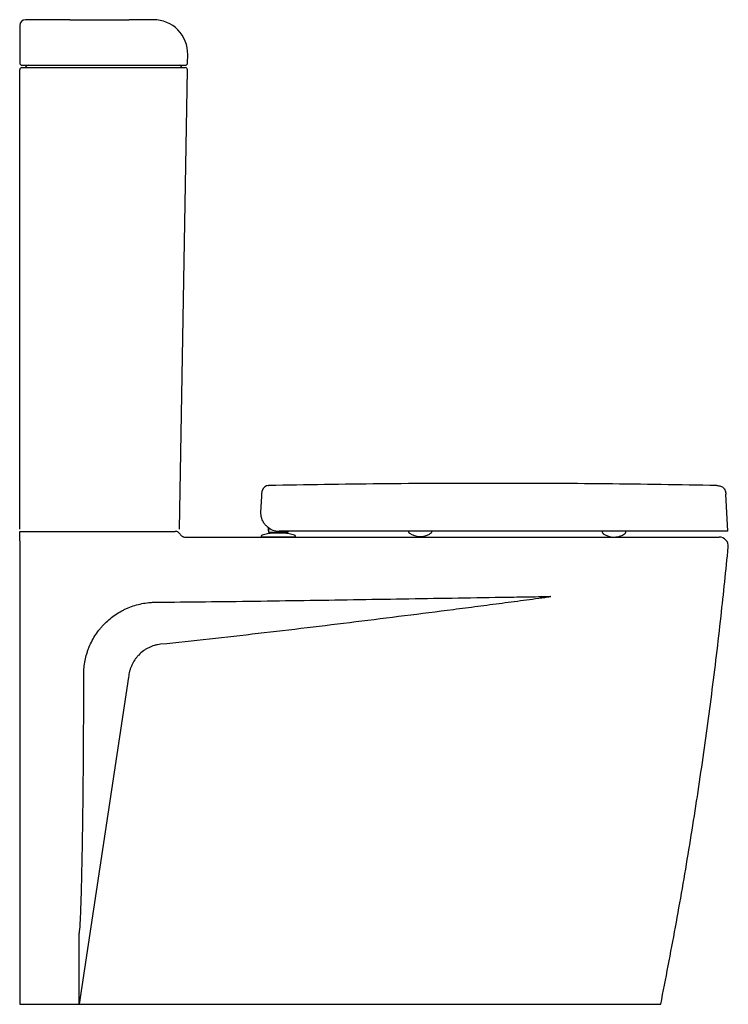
# Model space of a CAD drawing. Header units: millimetres. Extents: x 4520.832 to 4521.453, y 3037.41 to 3038.274.
import ezdxf

# ---------------------------------------------------------------- set-up
doc = ezdxf.new("R2010")
doc.units = ezdxf.units.MM
doc.layers.add('SANINDUSA', color=3, linetype='Continuous')

msp = doc.modelspace()

# ---------------------------------------------------------------- linework, layer by layer
at = {"layer": 'SANINDUSA'}
for p, q in [((4520.87558, 3038.2735), (4520.83658, 3038.2735)), ((4520.87558, 3038.2735), (4520.92758, 3038.2735)), ((4520.94891, 3038.2735), (4520.92758, 3038.2735)), ((4520.83158, 3038.2685), (4520.83158, 3038.2355)), ((4520.97877, 3038.23547), (4520.9789, 3038.24298)), ((4520.83358, 3038.2335), (4520.97677, 3038.2335)), ((4520.83358, 3038.2315), (4520.83558, 3038.2315)), ((4520.83558, 3038.2315), (4520.83858, 3038.2315)), ((4520.83858, 3038.2315), (4520.84058, 3038.2315)), ((4520.84058, 3038.2315), (4520.97665, 3038.2315)), ((4520.83158, 3037.8265), (4520.83158, 3038.2295)), ((4520.97162, 3037.82647), (4520.97865, 3038.22947)), ((4521.04975, 3037.86472), (4521.04997, 3037.86473)), ((4521.04309, 3037.84147), (4521.04381, 3037.85521)), ((4521.45231, 3037.82464), (4521.4506, 3037.85716)), ((4520.83158, 3037.81613), (4520.83158, 3037.8245)), ((4520.83158, 3037.8245), (4520.96501, 3037.8245)), ((4521.04951, 3037.82781), (4521.04951, 3037.825)), ((4521.04951, 3037.825), (4521.04991, 3037.825)), ((4521.04991, 3037.82345), (4521.04991, 3037.82753)), ((4521.37429, 3037.82464), (4521.05907, 3037.82464)), ((4521.06671, 3037.82464), (4521.06671, 3037.82345)), ((4521.34229, 3037.82462), (4521.3423, 3037.82409)), ((4521.36295, 3037.82405), (4521.36296, 3037.82459)), ((4521.36295, 3037.82405), (4521.36295, 3037.82405)), ((4521.44261, 3037.82459), (4521.44208, 3037.82459)), ((4521.45231, 3037.82464), (4521.45168, 3037.82464)), ((4521.04331, 3037.82001), (4521.04331, 3037.8195)), ((4521.07331, 3037.8195), (4521.04331, 3037.8195)), ((4521.06321, 3037.82345), (4521.05343, 3037.82345)), ((4521.06312, 3037.82296), (4521.0535, 3037.82296)), ((4521.06301, 3037.82296), (4521.05361, 3037.82296)), ((4521.05441, 3037.82345), (4521.05441, 3037.82296)), ((4521.06221, 3037.82296), (4521.06221, 3037.82345)), ((4521.07331, 3037.8195), (4521.07331, 3037.82001)), ((4521.36201, 3037.82242), (4521.36219, 3037.82254)), ((4520.92699, 3037.69644), (4520.88358, 3037.4095)), ((4520.83158, 3037.4095), (4521.39358, 3037.4095))]:
    msp.add_line(p, q, dxfattribs=at)
for centre, radius, start, end in [((4520.83658, 3038.2685), 0.005, 90, 180), ((4520.94891, 3038.2435), 0.03, 359, 90), ((4520.83358, 3038.2355), 0.002, 180, 270), ((4520.83358, 3038.2295), 0.002, 90, 180), ((4520.83558, 3038.2335), 0.002, 270, 330), ((4520.83905, 3038.2315), 0.002, 90, 150), ((4520.97126, 3038.2315), 0.002, 30, 90), ((4520.97472, 3038.2335), 0.002, 210, 270), ((4520.97665, 3038.2295), 0.002, 359, 90), ((4520.97677, 3038.2355), 0.002, 270, 359), ((4521.05, 3037.85873), 0.006, 92.36531, 161.65275), ((4520.96792, 3037.8195), 0.005, 30, 90), ((4521.05907, 3037.84064), 0.016, 228.24238, 270), ((4521.04456, 3037.82001), 0.00125, 105.89352, 180), ((4521.05831, 3037.77172), 0.05146, 95.36579, 105.89352), ((4521.05361, 3037.82176), 0.0012, 90, 95.36579), ((4521.06301, 3037.82176), 0.0012, 84.63421, 90), ((4521.05831, 3037.77172), 0.05146, 74.10648, 84.63421), ((4521.07206, 3037.82001), 0.00125, 0, 74.10648), ((4521.18256, 3037.83632), 0.01632, 234.90957, 270.16868), ((4521.35256, 3037.83584), 0.01634, 234.86501, 270.16228), ((4521.44479, 3037.8115), 0.008, 354.96857, 90)]:
    msp.add_arc(centre, radius, start, end, dxfattribs=at)
for points, knots in [([(4521.04397, 3037.85833), (4521.04401, 3037.85864), (4521.04407, 3037.85923), (4521.04423, 3037.8598), (4521.04426, 3037.85989), (4521.04427, 3037.85994)], [0, 0, 0, 0, 0.3477044, 0.6567228, 1, 1, 1, 1]), ([(4521.04427, 3037.85994), (4521.04427, 3037.85999), (4521.04429, 3037.86025), (4521.0443, 3037.86055), (4521.04431, 3037.8606), (4521.04431, 3037.86062)], [0, 0, 0, 0, 0.1184851, 0.5924281, 1, 1, 1, 1]), ([(4521.24653, 3037.86665), (4521.21355, 3037.86657), (4521.14803, 3037.86641), (4521.08251, 3037.86528), (4521.04997, 3037.86472)], [0, 0, 0, 0, 0.503333, 1, 1, 1, 1]), ([(4521.44277, 3037.86473), (4521.41026, 3037.86529), (4521.34486, 3037.86641), (4521.27944, 3037.86657), (4521.24653, 3037.86665)], [0, 0, 0, 0, 0.497006, 1, 1, 1, 1]), ([(4521.44277, 3037.86474), (4521.44389, 3037.86465), (4521.44549, 3037.86452), (4521.44737, 3037.86366), (4521.44849, 3037.86281), (4521.44938, 3037.86172), (4521.4503, 3037.85987), (4521.45048, 3037.85827), (4521.4506, 3037.85716)], [0, 0, 0, 0, 0.270703, 0.388259, 0.500001, 0.61174, 0.729295, 1, 1, 1, 1]), ([(4521.04381, 3037.85521), (4521.04382, 3037.85537), (4521.04384, 3037.8558), (4521.04387, 3037.8564), (4521.04389, 3037.85681), (4521.0439, 3037.85695)], [0, 0, 0, 0, 0.2617788, 0.738894, 1, 1, 1, 1]), ([(4521.0439, 3037.85695), (4521.0439, 3037.85699), (4521.04391, 3037.8571), (4521.04391, 3037.8572), (4521.04392, 3037.85722), (4521.04392, 3037.85724)], [0, 0, 0, 0, 0.210074, 0.473336, 1, 1, 1, 1]), ([(4521.04392, 3037.85724), (4521.04392, 3037.85729), (4521.04393, 3037.85758), (4521.04395, 3037.85794), (4521.04397, 3037.85822), (4521.04397, 3037.85831), (4521.04397, 3037.85833)], [0, 0, 0, 0, 0.130476, 0.652382, 0.952357, 1, 1, 1, 1]), ([(4521.04841, 3037.8287), (4521.04769, 3037.82942), (4521.04643, 3037.83068), (4521.04512, 3037.83271), (4521.04406, 3037.83489), (4521.04331, 3037.83741), (4521.04305, 3037.8397), (4521.04307, 3037.84106), (4521.04309, 3037.84147), (4521.04309, 3037.84147)], [0, 0, 0, 0, 0.190691, 0.33643, 0.482421, 0.694671, 0.907162, 0.998412, 1, 1, 1, 1]), ([(4521.17231, 3037.82459), (4521.17231, 3037.82454), (4521.17227, 3037.82426), (4521.17245, 3037.82378), (4521.17277, 3037.8233), (4521.17303, 3037.82305), (4521.17317, 3037.82297), (4521.17318, 3037.82297)], [0, 0, 0, 0, 0.0805359, 0.4480716, 0.7407134, 0.9869376, 1, 1, 1, 1]), ([(4521.19201, 3037.82292), (4521.19213, 3037.82299), (4521.19247, 3037.82321), (4521.1928, 3037.82378), (4521.19299, 3037.82429), (4521.19294, 3037.82455), (4521.19294, 3037.82457)], [0, 0, 0, 0, 0.21589, 0.607956, 0.971292, 1, 1, 1, 1]), ([(4521.3423, 3037.82409), (4521.34231, 3037.82387), (4521.34234, 3037.82345), (4521.34264, 3037.82294), (4521.34292, 3037.82262), (4521.34311, 3037.8225), (4521.34316, 3037.82248)], [0, 0, 0, 0, 0.335423, 0.653212, 0.915731, 1, 1, 1, 1]), ([(4521.36203, 3037.82242), (4521.36215, 3037.82251), (4521.36247, 3037.82272), (4521.36279, 3037.82325), (4521.36298, 3037.82375), (4521.36295, 3037.82403), (4521.36295, 3037.82405)], [0, 0, 0, 0, 0.228879, 0.578488, 0.944443, 1, 1, 1, 1]), ([(4521.45168, 3037.82464), (4521.45154, 3037.82464), (4521.45127, 3037.82464), (4521.44965, 3037.82464), (4521.44715, 3037.82464), (4521.44368, 3037.82464), (4521.43936, 3037.82464), (4521.43422, 3037.82464), (4521.42831, 3037.82464), (4521.42172, 3037.82464), (4521.41455, 3037.82464), (4521.40686, 3037.82464), (4521.39876, 3037.82464), (4521.39056, 3037.82464), (4521.38237, 3037.82464), (4521.37698, 3037.82464), (4521.37429, 3037.82464)], [0, 0, 0, 0, 0.072151, 0.144531, 0.216681, 0.288838, 0.361225, 0.433381, 0.505431, 0.57771, 0.64976, 0.721766, 0.794001, 0.866007, 0.933003, 1, 1, 1, 1]), ([(4520.97225, 3037.822), (4520.97247, 3037.82162), (4520.97274, 3037.82127), (4520.97335, 3037.82066), (4520.9737, 3037.82039), (4520.97427, 3037.82006), (4520.97446, 3037.81997), (4520.97487, 3037.8198), (4520.97508, 3037.81973), (4520.97571, 3037.81956), (4520.97614, 3037.8195), (4520.97658, 3037.8195)], [0, 0, 0, 0, 0.25, 0.25, 0.5, 0.5, 0.625, 0.625, 0.75, 0.75, 1, 1, 1, 1]), ([(4520.97658, 3037.8195), (4521.0712, 3037.8195), (4521.18458, 3037.8195), (4521.30734, 3037.8195), (4521.34485, 3037.8195), (4521.36361, 3037.8195), (4521.37299, 3037.8195)], [0, 0, 0, 0, 0.716085, 0.858043, 0.929022, 1, 1, 1, 1]), ([(4521.05343, 3037.82345), (4521.05297, 3037.82345), (4521.05205, 3037.82345), (4521.05088, 3037.82345), (4521.05007, 3037.82345), (4521.04996, 3037.82345), (4521.04991, 3037.82345)], [0, 0, 0, 0, 0.249996, 0.499774, 0.749443, 1, 1, 1, 1]), ([(4521.06671, 3037.82345), (4521.06666, 3037.82345), (4521.06655, 3037.82345), (4521.06574, 3037.82345), (4521.06459, 3037.82345), (4521.06367, 3037.82345), (4521.06321, 3037.82345)], [0, 0, 0, 0, 0.2499965, 0.4997755, 0.7494442, 1, 1, 1, 1]), ([(4521.18261, 3037.82), (4521.1832, 3037.82001), (4521.18444, 3037.82004), (4521.18636, 3037.82036), (4521.18806, 3037.82088), (4521.18948, 3037.82146), (4521.19084, 3037.82214), (4521.19164, 3037.82267), (4521.19201, 3037.82291)], [0, 0, 0, 0, 0.201239, 0.423458, 0.547213, 0.688463, 0.854474, 1, 1, 1, 1]), ([(4521.35261, 3037.8195), (4521.3532, 3037.81951), (4521.35444, 3037.81954), (4521.35636, 3037.81986), (4521.35806, 3037.82038), (4521.35948, 3037.82096), (4521.36085, 3037.82164), (4521.36165, 3037.82217), (4521.36202, 3037.82242)], [0, 0, 0, 0, 0.200899, 0.422746, 0.546289, 0.687303, 0.853032, 1, 1, 1, 1]), ([(4521.37299, 3037.8195), (4521.37533, 3037.8195), (4521.38002, 3037.8195), (4521.38731, 3037.8195), (4521.39478, 3037.8195), (4521.40231, 3037.8195), (4521.40946, 3037.8195), (4521.41613, 3037.8195), (4521.42226, 3037.8195), (4521.42776, 3037.8195), (4521.43255, 3037.8195), (4521.43659, 3037.8195), (4521.43984, 3037.8195), (4521.44219, 3037.8195), (4521.44375, 3037.8195), (4521.44403, 3037.8195), (4521.44417, 3037.8195)], [0, 0, 0, 0, 0.063463, 0.126927, 0.199662, 0.272629, 0.345364, 0.418028, 0.490924, 0.563589, 0.636248, 0.709138, 0.781796, 0.854454, 0.927343, 1, 1, 1, 1]), ([(4521.44417, 3037.8195), (4521.4442, 3037.8195), (4521.44441, 3037.8195), (4521.4447, 3037.8195), (4521.44476, 3037.8195), (4521.44479, 3037.8195)], [0, 0, 0, 0, 0.089208, 0.500011, 1, 1, 1, 1]), ([(4521.39358, 3037.4095), (4521.39798, 3037.43207), (4521.40675, 3037.47719), (4521.41844, 3037.54514), (4521.42904, 3037.61324), (4521.43841, 3037.68151), (4521.4464, 3037.74734), (4521.45068, 3037.79048), (4521.45276, 3037.8108)], [0, 0, 0, 0, 0.169995, 0.339879, 0.509708, 0.679537, 0.849421, 1, 1, 1, 1]), ([(4520.95106, 3037.76235), (4520.9799, 3037.76259), (4521.00874, 3037.76293), (4521.06642, 3037.76371), (4521.09526, 3037.76415), (4521.15293, 3037.76508), (4521.18177, 3037.76556), (4521.22502, 3037.76626), (4521.23944, 3037.7665), (4521.26107, 3037.76684), (4521.26828, 3037.76696), (4521.2791, 3037.76713), (4521.2827, 3037.76719), (4521.28811, 3037.76727), (4521.28991, 3037.7673), (4521.29261, 3037.76735), (4521.29351, 3037.76737), (4521.29487, 3037.76739), (4521.29532, 3037.7674), (4521.29599, 3037.76742), (4521.29622, 3037.76742), (4521.29656, 3037.76744), (4521.29667, 3037.76744), (4521.29684, 3037.76745), (4521.29689, 3037.76745), (4521.29698, 3037.76745), (4521.29701, 3037.76746), (4521.29705, 3037.76746), (4521.29706, 3037.76746), (4521.29708, 3037.76746), (4521.29709, 3037.76747), (4521.2971, 3037.76747), (4521.2971, 3037.76747), (4521.2971, 3037.76747), (4521.2971, 3037.76747), (4521.2971, 3037.76748), (4521.29709, 3037.76748), (4521.29709, 3037.76748)], [0, 0, 0, 0, 0.25, 0.25, 0.5, 0.5, 0.75, 0.75, 0.875, 0.875, 0.9375, 0.9375, 0.96875, 0.96875, 0.984375, 0.984375, 0.992187, 0.992187, 0.996094, 0.996094, 0.998047, 0.998047, 0.999023, 0.999023, 0.999512, 0.999512, 0.999756, 0.999756, 0.999878, 0.999878, 0.999939, 0.999939, 0.999954, 0.999954, 0.999969, 0.999969, 1, 1, 1, 1]), ([(4521.29716, 3037.76743), (4521.29715, 3037.76741), (4521.29713, 3037.76739), (4521.29708, 3037.76735), (4521.29706, 3037.76734), (4521.29699, 3037.7673), (4521.29693, 3037.76727), (4521.29678, 3037.76721), (4521.29667, 3037.76718), (4521.29635, 3037.76709), (4521.29613, 3037.76704), (4521.29547, 3037.7669), (4521.29502, 3037.76682), (4521.2937, 3037.76659), (4521.29281, 3037.76646), (4521.29014, 3037.76606), (4521.28836, 3037.76582), (4521.28302, 3037.76508), (4521.27946, 3037.76461), (4521.26877, 3037.76319), (4521.26164, 3037.76225), (4521.25095, 3037.76085), (4521.24739, 3037.76038), (4521.24026, 3037.75945), (4521.2367, 3037.75899), (4521.22601, 3037.75761), (4521.21888, 3037.75669), (4521.18324, 3037.75212), (4521.15474, 3037.74851), (4521.09771, 3037.74149), (4521.06919, 3037.73807), (4521.01215, 3037.73151), (4520.98363, 3037.72836), (4520.9551, 3037.7254)], [0, 0, 0, 0, 0.000244, 0.000244, 0.000488, 0.000488, 0.000977, 0.000977, 0.001953, 0.001953, 0.003906, 0.003906, 0.007813, 0.007813, 0.015625, 0.015625, 0.03125, 0.03125, 0.0625, 0.0625, 0.125, 0.125, 0.15625, 0.15625, 0.1875, 0.1875, 0.25, 0.25, 0.5, 0.5, 0.75, 0.75, 1, 1, 1, 1]), ([(4520.88777, 3037.69879), (4520.88775, 3037.70298), (4520.88815, 3037.7071), (4520.88933, 3037.71317), (4520.88982, 3037.71518), (4520.89071, 3037.71816), (4520.89103, 3037.71915), (4520.89173, 3037.72112), (4520.8921, 3037.7221), (4520.89408, 3037.72694), (4520.89602, 3037.73059), (4520.89944, 3037.73574), (4520.90067, 3037.7374), (4520.90263, 3037.73982), (4520.90331, 3037.74061), (4520.90471, 3037.74216), (4520.90544, 3037.74293), (4520.90912, 3037.74663), (4520.91232, 3037.74926), (4520.91746, 3037.75271), (4520.91923, 3037.75378), (4520.92198, 3037.75526), (4520.92291, 3037.75573), (4520.92481, 3037.75663), (4520.92577, 3037.75706), (4520.93059, 3037.75907), (4520.93455, 3037.76027), (4520.94064, 3037.7615), (4520.94269, 3037.76181), (4520.94581, 3037.76213), (4520.94686, 3037.76221), (4520.94896, 3037.76232), (4520.95001, 3037.76235), (4520.95106, 3037.76235)], [0, 0, 0, 0, 0.125, 0.125, 0.1875, 0.1875, 0.21875, 0.21875, 0.25, 0.25, 0.375, 0.375, 0.4375, 0.4375, 0.46875, 0.46875, 0.5, 0.5, 0.625, 0.625, 0.6875, 0.6875, 0.71875, 0.71875, 0.75, 0.75, 0.875, 0.875, 0.9375, 0.9375, 0.96875, 0.96875, 1, 1, 1, 1]), ([(4520.9551, 3037.7254), (4520.95418, 3037.7253), (4520.95327, 3037.72517), (4520.95148, 3037.72481), (4520.95059, 3037.7246), (4520.94798, 3037.72384), (4520.94629, 3037.72319), (4520.94383, 3037.72198), (4520.94302, 3037.72153), (4520.94146, 3037.72059), (4520.94071, 3037.72008), (4520.93852, 3037.71848), (4520.93715, 3037.71728), (4520.93556, 3037.71564), (4520.93525, 3037.7153), (4520.93464, 3037.71461), (4520.93434, 3037.71426), (4520.93348, 3037.7132), (4520.93294, 3037.71247), (4520.93141, 3037.71022), (4520.93052, 3037.70864), (4520.92957, 3037.70655), (4520.92939, 3037.70613), (4520.92905, 3037.70528), (4520.92889, 3037.70485), (4520.92843, 3037.70357), (4520.92816, 3037.7027), (4520.92747, 3037.70006), (4520.92715, 3037.69827), (4520.92699, 3037.69644)], [0, 0, 0, 0, 0.0625, 0.0625, 0.125, 0.125, 0.25, 0.25, 0.3125, 0.3125, 0.375, 0.375, 0.5, 0.5, 0.53125, 0.53125, 0.5625, 0.5625, 0.625, 0.625, 0.75, 0.75, 0.78125, 0.78125, 0.8125, 0.8125, 0.875, 0.875, 1, 1, 1, 1]), ([(4520.88358, 3037.4095), (4520.88359, 3037.4714), (4520.88361, 3037.4714), (4520.88364, 3037.47142), (4520.88369, 3037.47147), (4520.88382, 3037.47175), (4520.88405, 3037.47296), (4520.88455, 3037.47785), (4520.88512, 3037.49001), (4520.88576, 3037.50872), (4520.88647, 3037.54228), (4520.88719, 3037.58697), (4520.88766, 3037.64284), (4520.88773, 3037.68014), (4520.88777, 3037.69879)], [0, 0, 0, 0, 0.0000976, 0.000217, 0.0004243, 0.0010933, 0.0042144, 0.0166059, 0.0660966, 0.1650458, 0.2639993, 0.5093265, 0.7546696, 1, 1, 1, 1])]:
    msp.add_open_spline(points, degree=3, knots=knots, dxfattribs=at)
for points in [[(4520.96501, 3037.8245), (4520.96598, 3037.8245), (4520.96695, 3037.8245), (4520.96792, 3037.8245)], [(4520.83158, 3037.81613), (4520.83158, 3037.6799), (4520.83158, 3037.54438), (4520.83158, 3037.4095)]]:
    msp.add_open_spline(points, degree=3, dxfattribs=at)

doc.saveas('drawing.dxf')
